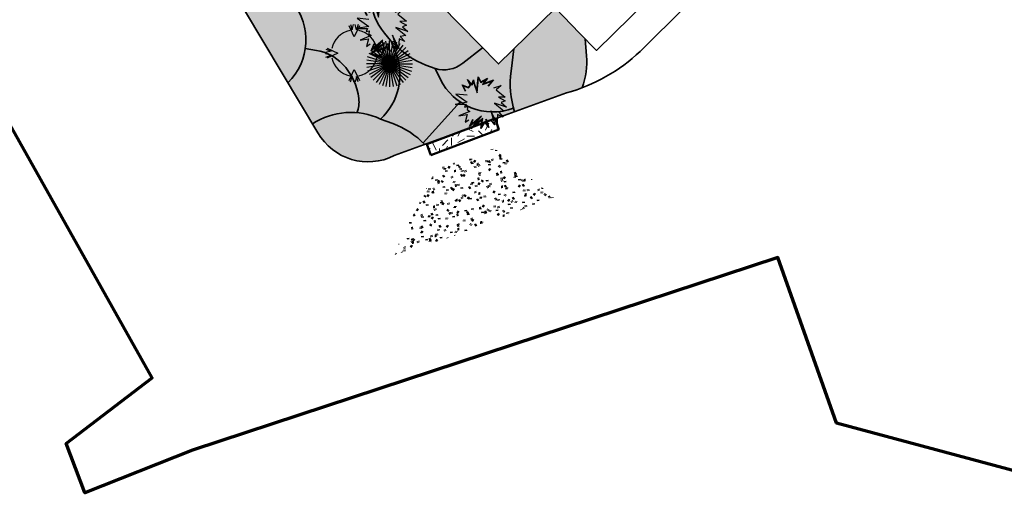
# Model space of a CAD drawing. Header units: metres. Extents: x 109081 to 109625, y 521087 to 521376.
# Tile 4 of 13: x 109315 to 109379, y 521087 to 521118. Entities that reach past the tile are written whole.
import ezdxf

# ---------------------------------------------------------------- set-up
doc = ezdxf.new("R2010")
doc.units = ezdxf.units.M
doc.layers.get('0').update_dxf_attribs({"color": 253})
for name, color, linetype, lineweight in [('Heester-HhA', 117, 'Continuous', 35), ('Heester-SnS', 11, 'Continuous', 35), ('N-WE-GR-BEPLANTING-G', 90, 'Continuous', 35), ('N-WE-GR-GRAS_KUNSTGRAS-AD-200', 82, 'Continuous', 18), ('N-WE-GR-GRAS_RUIGGRAS-A-200', 62, 'Continuous', 18), ('N-WE-GR-HEESTER-Al', 90, 'Continuous', 25), ('N-WE-GR-HEESTER-Cm', 90, 'Continuous', 25), ('N-WE-GR-HEESTER-Ia', 90, 'Continuous', 25), ('N-WE-GR-SIERPLANTSOEN-G', 40, 'Continuous', 35), ('N-WE-KG-WERKGRENS_FASE 3A-G', 10, 'XX-WERKGRENS_CIRCEL', 70)]:
    doc.layers.add(name, color=color, linetype=linetype, lineweight=lineweight)
for name, color, linetype in [('Heester-I', 224, 'Continuous'), ('Heester-III', 123, 'Continuous'), ('Heester-IV', 91, 'Continuous')]:
    doc.layers.add(name, color=color, linetype=linetype)
doc.layers.add('Heester-PfL', color=160, linetype='Continuous', true_color=0x003fff)
doc.layers.add('Heester-PlO', color=60, linetype='Continuous', lineweight=35, true_color=0xbfff00)
doc.layers.add('N-WE-OG-HULPLIJN-GD', color=50, linetype='Continuous', lineweight=50, plot=False)
doc.linetypes.add('XX-WERKGRENS_CIRCEL', pattern='A,10,-2.5,[69,NLCS.SHX,S=1,R=0,X=0,Y=0],-2.5', length=15)

# ---------------------------------------------------------------- blocks, each defined once
blk = doc.blocks.new('SGR-HEESTER_06')
at = {"flags": 128}
for points in [[(-0.5010676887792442, 1.060956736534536), (-0.5010676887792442, 1.544963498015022), (-0.2154810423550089, 1.222294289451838), (-0.2154810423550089, 1.222294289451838), (-0.04165225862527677, 1.296753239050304), (-0.04165225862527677, 1.70630105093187), (0.08252194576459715, 1.296753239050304), (0.2935997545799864, 1.507734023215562), (0.2563507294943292, 1.296753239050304), (0.1818526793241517, 0.7755170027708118), (0.6661115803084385, 1.532555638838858), (0.6785279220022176, 1.172651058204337), (1.162786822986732, 1.209880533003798), (0.7902749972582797, 0.9989056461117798), (1.473206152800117, 0.9120329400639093), (0.9765309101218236, 0.713465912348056)], [(-0.4704283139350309, 1.060956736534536), (-0.4704283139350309, 1.464116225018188), (-0.2237582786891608, 1.185416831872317), (-0.01101288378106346, 1.276545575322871), (-0.01101288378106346, 1.499650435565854), (0.06803143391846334, 1.238948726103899), (0.2465321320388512, 1.417367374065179), (0.2260906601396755, 1.30158561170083), (0.1315317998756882, 0.6399910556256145), (0.6388840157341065, 1.433131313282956), (0.6490087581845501, 1.139651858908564), (1.028068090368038, 1.16879366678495), (0.6949723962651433, 0.9801424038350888), (1.351984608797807, 0.8965667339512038), (0.9651568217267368, 0.7419158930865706)], [(-0.5010676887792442, 0.8003386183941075), (-1.146749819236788, 1.197472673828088), (-0.7121562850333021, 0.3907908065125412), (-1.482001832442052, 0.6141794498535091), (-0.8363304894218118, 0.3039181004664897), (-1.010159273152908, 0.1798159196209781), (-0.8114870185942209, 0.1177648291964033), (-0.9232448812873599, -0.04357272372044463), (-0.8363304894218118, -0.217318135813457), (-1.60616524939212, -0.167674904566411), (-1.084657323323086, -0.3290124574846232), (-1.419920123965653, -0.7261465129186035), (-1.134333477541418, -0.6765032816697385)], [(1.24970121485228, 0.4404340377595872), (1.746376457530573, 0.3659750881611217), (1.336615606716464, 0.2542807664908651), (1.647034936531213, -0.4158851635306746), (1.24970121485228, -0.2297259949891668), (1.535287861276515, -0.6392738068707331), (1.24970121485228, -0.6268600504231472), (1.423529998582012, -1.048815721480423), (0.8399403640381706, -0.4655283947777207), (1.175203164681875, -1.2225611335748), (0.8399403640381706, -1.110872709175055), (0.9516982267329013, -1.532822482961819), (0.7033606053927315, -1.210153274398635), (0.4053576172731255, -1.718981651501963), (0.4177739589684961, -0.813019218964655), (0.2439343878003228, -1.731389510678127), (0.1321873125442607, -1.297025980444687)], [(-0.103733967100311, -1.135688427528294), (-0.1906483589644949, -1.706573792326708), (-0.2775735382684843, -1.297025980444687), (-0.6873236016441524, -1.545236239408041), (-0.3520715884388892, -1.073637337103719), (-1.258496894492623, -1.272204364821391), (-0.5507438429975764, -0.9247135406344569), (-1.283329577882, -1.098458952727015), (-0.8859958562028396, -0.763375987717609)], [(-0.1340243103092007, -1.131076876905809), (-0.1956126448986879, -1.535611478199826), (-0.2565569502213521, -1.24847250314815), (-0.5765741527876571, -1.442326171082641), (-0.2811346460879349, -1.026731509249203), (-1.017613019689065, -1.188068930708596), (-0.2921946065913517, -0.8319048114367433), (-1.165259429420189, -1.038967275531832), (-0.8662431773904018, -0.7867982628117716)]]:
    blk.add_lwpolyline(points, dxfattribs=at)
blk = doc.blocks.new('SGR-HEESTER_05')
for q in [(-0.6809857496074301, 1.336509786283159), (-0.4635254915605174, 1.426584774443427), (-0.2346516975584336, 1.48153251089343), (1.932676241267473e-12, 1.500000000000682), (0.2346516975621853, 1.48153251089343), (0.463525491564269, 1.426584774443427), (0.6809857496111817, 1.336509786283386), (-1.336509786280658, 0.6809857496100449), (-1.213525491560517, 0.8816778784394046), (-1.060660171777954, 1.060660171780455), (-0.8816778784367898, 1.213525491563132), (0.8816778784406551, 1.213525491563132), (1.060660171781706, 1.060660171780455), (1.213525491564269, 0.8816778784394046), (1.33650978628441, 0.6809857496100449), (-1.499999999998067, 6.821210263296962e-13), (-1.481532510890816, 0.2346516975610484), (-1.481532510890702, -0.2346516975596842), (-1.426584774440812, 0.4635254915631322), (-1.426584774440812, -0.4635254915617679), (-1.336509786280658, -0.6809857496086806), (-1.213525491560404, -0.8816778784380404), (-1.060660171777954, -1.060660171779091), (-0.8816778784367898, -1.213525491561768), (-0.6809857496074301, -1.336509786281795), (-0.4635254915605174, -1.426584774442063), (-0.2346516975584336, -1.481532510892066), (1.426584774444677, 0.4635254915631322), (1.481532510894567, 0.2346516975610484), (1.500000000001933, 6.821210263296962e-13), (1.481532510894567, -0.2346516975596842), (1.426584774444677, -0.4635254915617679), (1.336509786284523, -0.6809857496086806), (1.213525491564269, -0.8816778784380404), (1.060660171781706, -1.060660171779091), (0.8816778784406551, -1.213525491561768), (0.6809857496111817, -1.336509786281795), (0.4635254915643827, -1.426584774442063), (0.234651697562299, -1.481532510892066), (1.932676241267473e-12, -1.499999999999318)]:
    blk.add_line((1.932676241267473e-12, 6.821210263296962e-13), q)
blk = doc.blocks.new('SGR-HEESTER_04')
at = {"flags": 128}
for points in [[(0.3371782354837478, 1.778010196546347), (0.002190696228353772, 1.070975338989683), (-0.3327968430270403, 1.778010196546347)], [(-0.256740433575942, 1.867474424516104), (-0.1313510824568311, 1.516340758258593), (-0.04351387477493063, 1.878696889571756)], [(0.2611218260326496, 1.867474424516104), (0.1357324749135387, 1.516340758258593), (0.04789526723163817, 1.878696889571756)], [(-1.861979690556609, 0.2622351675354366), (-1.510846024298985, 0.1368458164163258), (-1.873202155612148, 0.04900860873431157)], [(-1.772515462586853, 0.3382915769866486), (-1.065480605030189, 0.003304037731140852), (-1.772515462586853, -0.3316835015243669)], [(1.77689685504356, -0.3316835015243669), (1.069861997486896, 0.003304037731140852), (1.77689685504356, 0.3382915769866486)], [(1.866361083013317, 0.2622351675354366), (1.515227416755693, 0.1368458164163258), (1.877583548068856, 0.04900860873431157)], [(-1.861979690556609, -0.2556270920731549), (-1.510846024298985, -0.1302377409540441), (-1.873202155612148, -0.04240053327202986)], [(1.866361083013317, -0.2556270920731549), (1.515227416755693, -0.1302377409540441), (1.877583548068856, -0.04240053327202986)], [(-0.3327968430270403, -1.771402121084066), (0.002190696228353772, -1.064367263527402), (0.3371782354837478, -1.771402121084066)], [(-0.256740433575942, -1.860866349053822), (-0.1313510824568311, -1.509732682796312), (-0.04351387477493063, -1.872088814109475)], [(0.2611218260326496, -1.860866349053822), (0.1357324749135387, -1.509732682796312), (0.04789526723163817, -1.872088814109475)]]:
    blk.add_lwpolyline(points, dxfattribs=at)
for start, end in [(101.5369590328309, 168.4630409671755), (11.53695903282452, 78.4630409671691), (191.5369590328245, 258.4630409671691), (281.5369590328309, 348.4630409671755)]:
    blk.add_arc((0.002190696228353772, 0.003304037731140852), 1.5, start, end)

msp = doc.modelspace()

# ---------------------------------------------------------------- hatches: boundary and pattern name
at = {"layer": 'Heester-HhA'}
h = msp.add_hatch(color=256, dxfattribs=at)
h.dxf.hatch_style = 1
h.paths.add_polyline_path([(109346.8964777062, 521112.1471031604, -0.09577703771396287), (109346.7373323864, 521114.5691586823), (109346.9195570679, 521116.0151570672), (109345.9179758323, 521115.0323753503), (109344.8805135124, 521116.0897019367), (109343.5912299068, 521115.090938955, -0.2518071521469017), (109341.7933383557, 521114.7359044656), (109342.12048413, 521114.0641197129, 0.3855171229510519)])
at = {"layer": 'Heester-I'}
h = msp.add_hatch(color=256, dxfattribs=at)
h.dxf.hatch_style = 1
edge = h.paths.add_edge_path()
edge.add_line((109332.2100197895, 521113.8045442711), (109333.8035525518, 521111.1367378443))
edge.add_arc((109336.3015590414, 521107.2908907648), 4.585910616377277, 85.04545518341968, 123.0050735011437, ccw=False)
edge.add_arc((109334.9718649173, 521112.5703812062), 1.866375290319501, 337.6167800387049, 366.5233186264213)
edge.add_arc((109333.0106103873, 521112.3461158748), 3.840410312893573, 6.52331861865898, 44.32829840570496)
edge.add_arc((109333.5359870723, 521112.8593163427), 3.105974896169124, 44.32829839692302, 80.16850245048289)
edge.add_line((109334.0663359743, 521115.9196774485), (109333.3381095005, 521116.0458763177))
edge.add_arc((109329.4306323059, 521116.6080005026), 3.947703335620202, 314.75298804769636, 351.8136740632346, ccw=False)
at = {"layer": 'Heester-III'}
h = msp.add_hatch(color=256, dxfattribs=at)
h.dxf.hatch_style = 1
h.paths.add_polyline_path([(109338.9338971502, 521116.5220295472, -0.06243416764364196), (109337.9755930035, 521117.8424600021, -0.1265258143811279), (109337.7132968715, 521118.8638133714), (109333.738319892, 521119.7953159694, -0.4083838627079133), (109332.4369290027, 521119.1644055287), (109332.5141383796, 521119.073026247, -0.2072082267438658), (109333.3381095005, 521116.0458763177), (109334.0663359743, 521115.9196774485, -0.157669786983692), (109335.7578390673, 521115.0296743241, -0.1664679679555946), (109336.8261567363, 521112.782415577, -0.1268016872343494), (109336.6976230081, 521111.8596662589, -0.08799280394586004), (109338.2446671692, 521111.4447933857, 0.3096091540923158), (109339.2244074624, 521115.7922307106)])
at = {"layer": 'Heester-IV'}
h = msp.add_hatch(color=256, dxfattribs=at)
h.dxf.hatch_style = 1
edge = h.paths.add_edge_path()
edge.add_line((109341.1162968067, 521109.7847999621), (109346.9622218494, 521111.9145228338))
edge.add_arc((109353.0810302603, 521113.7697260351), 6.393871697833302, 194.7011778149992, 196.8671362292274, ccw=False)
edge.add_arc((109345.5668664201, 521115.7424391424), 3.833315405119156, 236.1547665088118, 290.29517937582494, ccw=False)
edge.add_line((109343.4318957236, 521112.558698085), (109341.0160369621, 521109.8876505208))
edge.add_arc((109337.1495171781, 521106.0182324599), 5.470134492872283, 43.51697489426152, 45.02146592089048, ccw=False)
h = msp.add_hatch(color=256, dxfattribs=at)
h.dxf.hatch_style = 1
edge = h.paths.add_edge_path()
edge.add_line((109339.1337234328, 521109.0625307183), (109341.1162968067, 521109.7847999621))
edge.add_arc((109337.1495171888, 521106.0182324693), 5.47013447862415, 43.51697490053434, 69.74541859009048)
edge.add_line((109339.0432343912, 521111.1501138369), (109338.2446671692, 521111.4447933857))
edge.add_arc((109336.3015590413, 521107.2908907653), 4.585910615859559, 64.93079739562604, 123.0050735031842)
edge.add_line((109333.8035525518, 521111.1367378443), (109334.1530542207, 521110.5516210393))
edge.add_arc((109337.4356246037, 521112.4569247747), 3.795451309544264, 210.1321835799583, 296.5772274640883)
at = {"layer": 'Heester-PfL'}
h = msp.add_hatch(color=256, dxfattribs=at)
h.dxf.hatch_style = 1
edge = h.paths.add_edge_path()
edge.add_line((109327.9419004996, 521120.9499989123), (109332.2100197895, 521113.8045442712))
edge.add_arc((109329.4306323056, 521116.6080005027), 3.947703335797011, 314.7529880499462, 398.6396450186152)
edge.add_line((109332.5141383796, 521119.073026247), (109330.7475486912, 521121.1638305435))
edge.add_arc((109269.2113931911, 521085.8064933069), 70.97069627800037, 29.88073875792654, 30.68557162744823)
edge.add_line((109330.2448301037, 521122.0247112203), (109327.9419004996, 521120.9499989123))
at = {"layer": 'Heester-PlO'}
h = msp.add_hatch(color=256, dxfattribs=at)
h.dxf.hatch_style = 1
h.paths.add_polyline_path([(109339.1201908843, 521121.9603173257), (109337.9762755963, 521119.8849911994, 0.2571685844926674), (109337.9755930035, 521117.8424600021, 0.1947342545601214), (109341.7933383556, 521114.7359044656, 0.2518071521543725), (109343.5912299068, 521115.090938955), (109344.8805135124, 521116.0897019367)])
h = msp.add_hatch(color=256, dxfattribs=at)
h.dxf.hatch_style = 1
edge = h.paths.add_edge_path()
edge.add_line((109346.9622218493, 521111.9145228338), (109350.344806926, 521113.1468288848))
edge.add_arc((109347.2614252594, 521124.2482068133), 11.52162464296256, 285.5225086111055, 290.9060139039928)
edge.add_arc((109344.6643842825, 521115.4546708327), 6.991532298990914, 343.6376997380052, 360.9195758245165)
edge.add_line((109351.6550161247, 521115.5668774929), (109351.5745650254, 521116.6644705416))
edge.add_line((109351.5745650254, 521116.6644705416), (109351.2054451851, 521117.040123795))
edge.add_line((109351.2054451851, 521117.040123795), (109349.6248097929, 521118.6696326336))
edge.add_line((109349.6248097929, 521118.6696326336), (109346.9195570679, 521116.0151570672))
edge.add_line((109346.9195570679, 521116.0151570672), (109346.7373323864, 521114.5691586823))
edge.add_arc((109353.0810302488, 521113.7697260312), 6.393871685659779, 172.8174496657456, 196.8671362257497)
at = {"layer": 'Heester-SnS'}
h = msp.add_hatch(color=256, dxfattribs=at)
h.dxf.hatch_style = 1
h.paths.add_polyline_path([(109343.4318957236, 521112.558698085, -0.1324942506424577), (109342.12048413, 521114.0641197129), (109341.7933383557, 521114.7359044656, -0.1307108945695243), (109338.9338971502, 521116.5220295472), (109339.2244074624, 521115.7922307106, -0.3096091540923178), (109338.2446671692, 521111.4447933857), (109339.0432343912, 521111.150113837, -0.1082990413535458), (109341.0160369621, 521109.8876505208)])
at = {"layer": 'N-WE-GR-GRAS_KUNSTGRAS-AD-200'}
h = msp.add_hatch(dxfattribs=at)
h.set_pattern_fill('AGR-GRAS_02-SO', color=256, scale=0.2, pattern_type=2)
h.set_pattern_definition([(0, (-0.1321168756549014, 0.3271814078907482), (2, 2), [0.5, -1.5]), (0, (0.9678831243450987, 1.527181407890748), (2, 2), [0.5, -1.5]), (90, (0.06788312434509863, 1.027181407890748), (-2, 2), [0.5, -1.5]), (90, (0.8678831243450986, 1.727181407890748), (-2, 2), [0.5, -1.5]), (45, (0.2678831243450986, 1.727181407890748), (0, 2.00000000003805), [0.5, -2.328427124]), (135, (0.9678831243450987, 0.3271814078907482), (-2.00000000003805, 0), [0.5, -2.328427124]), (26.56505119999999, (0.3678831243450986, 0.9271814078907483), (2.000000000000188, 8.001289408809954e-10), [0.5, -3.972135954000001]), (26.56505119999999, (1.267883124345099, 1.927181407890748), (2.000000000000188, 8.001289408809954e-10), [0.5, -3.972135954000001]), (63.43494882, (1.267883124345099, 0.3271814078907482), (1.019972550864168e-10, 2.000000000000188), [0.4999999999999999, -3.972135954]), (63.43494882, (0.3678831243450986, 1.227181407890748), (1.019972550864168e-10, 2.000000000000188), [0.4999999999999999, -3.972135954]), (63.43494882, (1.067883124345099, 0.7271814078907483), (1.019972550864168e-10, 2.000000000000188), [0.4999999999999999, -3.972135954]), (116.5650512, (-0.1321168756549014, 1.427181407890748), (-8.00129740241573e-10, 2.000000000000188), [0.4999999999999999, -3.972135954]), (153.43494882, (0.2678831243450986, 0.6271814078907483), (-2.000000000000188, 1.019979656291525e-10), [0.5, -3.972135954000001])])
h.paths.add_polyline_path([(109341.5091455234, 521109.1018353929), (109341.2575441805, 521109.8013582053), (109345.694883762, 521111.487719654), (109345.9358022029, 521110.7706089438)])
at = {"layer": 'N-WE-GR-GRAS_RUIGGRAS-A-200'}
h = msp.add_hatch(dxfattribs=at)
h.set_pattern_fill('AGR-GRAS_RUIGGRAS-SO', color=256, scale=0.2, angle=-71.6954938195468, pattern_type=2)
h.set_pattern_definition([(328.3045061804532, (-419835.7951157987, 461286.5297959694), (1.11845022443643, 0.9547612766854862), [0.1499999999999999, -1.599999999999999]), (328.3045061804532, (-419835.8268824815, 461286.4666225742), (1.11845022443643, 0.9547612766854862), [0.1499999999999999, -1.599999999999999]), (23.30450618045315, (-419835.7483657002, 461286.2292723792), (0.2331471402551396, 1.733678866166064), [0.15, -0.7999999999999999]), (23.30450618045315, (-419835.7263810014, 461286.1628143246), (0.2331471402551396, 1.733678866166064), [0.15, -0.7999999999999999]), (53.3045061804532, (-419835.4796087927, 461286.2128490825), (-0.2844428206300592, 1.459140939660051), [0.15, -0.9999999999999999]), (53.3045061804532, (-419835.4164353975, 461286.1810823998), (-0.2844428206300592, 1.459140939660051), [0.15, -0.9999999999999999]), (303.3045061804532, (-419835.5577656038, 461286.6083127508), (1.165217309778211, 0.04763004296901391), [0.15, -0.8]), (303.3045061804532, (-419835.4913075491, 461286.6302974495), (1.165217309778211, 0.04763004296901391), [0.15, -0.8]), (93.30450618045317, (-419835.5577656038, 461286.6083127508), (-1.532091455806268, 0.5125385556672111), [0.15, -0.8]), (93.30450618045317, (-419835.4913075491, 461286.6302974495), (-1.532091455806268, 0.5125385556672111), [0.15, -0.8]), (353.3045061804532, (-419835.7951157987, 461286.5297959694), (0.540205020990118, 0.7420771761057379), [0.15, -0.9999999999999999]), (353.3045061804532, (-419835.8268824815, 461286.4666225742), (0.540205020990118, 0.7420771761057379), [0.15, -0.9999999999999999]), (8.304506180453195, (-419835.7483657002, 461286.2292723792), (0.673911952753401, 1.614262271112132), [0.1499999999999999, -0.7999999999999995]), (8.304506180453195, (-419835.7326623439, 461286.1818023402), (0.673911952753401, 1.614262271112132), [0.1499999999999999, -0.7999999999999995]), (8.304506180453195, (-419835.5738289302, 461286.4976693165), (0.1524203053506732, 1.032844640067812), [0.1499999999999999, -0.7999999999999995]), (8.304506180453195, (-419835.558125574, 461286.4501992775), (0.1524203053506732, 1.032844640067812), [0.1499999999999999, -0.7999999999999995])])
h.paths.add_polyline_path([(109349.548796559, 521106.3402634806), (109345.6390954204, 521109.5458860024), (109341.8535172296, 521108.157579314), (109339.0508261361, 521102.588820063), (109341.7345031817, 521103.3833433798), (109345.2399170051, 521104.6689037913), (109347.5563993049, 521105.6095802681)])

# ---------------------------------------------------------------- linework, layer by layer
at = {"layer": 'N-WE-GR-BEPLANTING-G', "flags": 128}
msp.add_lwpolyline([(109361.1333294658, 521121.817184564, 0.4120350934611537), (109361.1369336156, 521122.5216455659), (109359.779430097, 521123.903358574), (109357.9087203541, 521121.4214703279), (109352.3079476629, 521115.9181070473), (109351.2054451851, 521117.040123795), (109349.6248097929, 521118.6696326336), (109345.9179758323, 521115.0323753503), (109323.4360913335, 521137.9447199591), (109327.1332521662, 521141.5724856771), (109325.9451712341, 521142.7832702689), (109324.3935166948, 521141.2593454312), (109323.0259813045, 521142.6154930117), (109321.9140189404, 521144.6164790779), (109316.5241052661, 521141.4760053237, 0.4121031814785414), (109316.3420026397, 521140.7953928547), (109322.3400139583, 521130.3283746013), (109334.1530542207, 521110.5516210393, 0.3961553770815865), (109339.1337234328, 521109.0625307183), (109350.3448069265, 521113.146828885, 0.1214934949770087), (109355.1530583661, 521115.8535679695), (109361.1333294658, 521121.817184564, -0.1195230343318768)], format="xyb", dxfattribs=at)
at = {"layer": 'N-WE-GR-SIERPLANTSOEN-G', "flags": 128}
for points in [[(109323.7812950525, 521127.7375155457), (109324.8107510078, 521128.2017212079, -0.354228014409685), (109326.4457417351, 521127.7715868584, -0.02779583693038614), (109330.7475486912, 521121.1638305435), (109332.5141383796, 521119.073026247, -0.3832967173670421), (109332.2100197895, 521113.8045442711, -0.3832967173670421)], [(109339.1201908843, 521121.9603173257), (109337.9762755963, 521119.8849911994, 0.257168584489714), (109337.9755930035, 521117.8424600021, 0.1947342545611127), (109341.7933383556, 521114.7359044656, 0.2518071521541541), (109343.5912299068, 521115.090938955), (109344.8805135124, 521116.0897019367)], [(109351.5745650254, 521116.6644705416), (109351.6550161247, 521115.5668774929, -0.1043401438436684), (109351.3727612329, 521113.4850868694, -0.1043401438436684)], [(109333.3381095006, 521116.0458763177), (109334.0663359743, 521115.9196774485, -0.157669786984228), (109335.7578390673, 521115.0296743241, -0.1664679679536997), (109336.8261567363, 521112.782415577, -0.1268016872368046), (109336.6976230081, 521111.8596662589, -0.1268016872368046)], [(109338.9338971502, 521116.5220295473), (109339.2244074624, 521115.7922307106, -0.3096091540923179), (109338.2446671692, 521111.4447933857, 2.171995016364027)], [(109346.9195570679, 521116.0151570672), (109346.7373323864, 521114.5691586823, 0.1053234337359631), (109346.9622218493, 521111.9145228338, 0.1053234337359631)], [(109341.7933383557, 521114.7359044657), (109342.12048413, 521114.0641197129, 0.3855171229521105), (109346.8964777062, 521112.1471031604, 5.587085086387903)], [(109333.8035525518, 521111.1367378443, -0.2589633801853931), (109338.2446671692, 521111.4447933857), (109339.0432343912, 521111.150113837, -0.1149454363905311), (109341.1162968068, 521109.7847999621, -0.1149454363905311)]]:
    msp.add_lwpolyline(points, format="xyb", dxfattribs=at)
msp.add_lwpolyline([(109343.4318957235, 521112.558698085), (109341.0160369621, 521109.8876505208)], dxfattribs=at)
at = {"layer": 'N-WE-KG-WERKGRENS_FASE 3A-G', "flags": 128}
msp.add_lwpolyline([(109325.9852332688, 521089.8910932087), (109318.9760571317, 521087.0978909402), (109317.7590229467, 521090.309987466), (109323.357371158, 521094.5927836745), (109238.4231798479, 521245.8926238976), (109219.9624453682, 521236.0824874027), (109205.3846066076, 521229.2361595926), (109131.7612048, 521190.6504953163), (109146.6808526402, 521162.0380111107), (109133.2028725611, 521154.3715778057), (109118.9696618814, 521166.6262537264), (109096.8843987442, 521210.7721939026), (109081.120412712, 521240.820995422), (109089.4095320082, 521256.9049150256), (109098.8363948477, 521261.0039478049), (109100.7729388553, 521257.6256264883, 0.4639930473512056), (109111.2854145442, 521254.2801179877), (109160.2140832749, 521280.990746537), (109182.4904605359, 521274.1877775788), (109197.3839371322, 521282.2296759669), (109207.4112759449, 521265.0189018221), (109222.7429781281, 521273.1301225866), (109202.6840457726, 521306.8191775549), (109330.8540994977, 521375.9574288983), (109334.104, 521366.956), (109359.3516825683, 521304.007), (109395.9162471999, 521316.7672097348), (109395.0141397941, 521304.6535815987), (109407.2230513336, 521303.0447394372), (109419.64739346, 521302.2786755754), (109418.2075103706, 521287.5559015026), (109409.707725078, 521288.4081365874), (109419.0129940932, 521237.7529619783), (109418.5617118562, 521234.8638802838), (109426.4451687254, 521234.1849934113), (109428.101254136, 521222.0663919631), (109420.5130250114, 521222.3788798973), (109441.5676245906, 521149.5724874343), (109444.2102913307, 521130.5296853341), (109415.0556148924, 521118.9952378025), (109417.9415997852, 521109.0171095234), (109389.799825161, 521098.7344669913), (109393.2185847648, 521089.1254520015), (109386.1181887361, 521086.7501851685), (109367.9337236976, 521091.6482577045), (109364.1064529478, 521102.4370652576)], format="xyb", close=True, dxfattribs=at)
at = {"layer": 'N-WE-OG-HULPLIJN-GD', "flags": 128}
msp.add_lwpolyline([(109341.5091455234, 521109.1018353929), (109341.2575441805, 521109.8013582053), (109345.694883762, 521111.487719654), (109345.9358022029, 521110.7706089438)], close=True, dxfattribs=at)

# ---------------------------------------------------------------- block references
at = {"layer": 'N-WE-GR-HEESTER-Al'}
msp.add_blockref('SGR-HEESTER_04', (109336.5293624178, 521115.7314775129), dxfattribs=at)
at = {"layer": 'N-WE-GR-HEESTER-Cm', "rotation": 26.55883907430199}
for p in [(109338.2804516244, 521117.446777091), (109344.6958328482, 521112.5168833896)]:
    msp.add_blockref('SGR-HEESTER_06', p, dxfattribs=at)
at = {"layer": 'N-WE-GR-HEESTER-Ia', "rotation": 44.99278067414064}
msp.add_blockref('SGR-HEESTER_05', (109338.8276812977, 521115.0378722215), dxfattribs=at)

doc.saveas('drawing.dxf')
